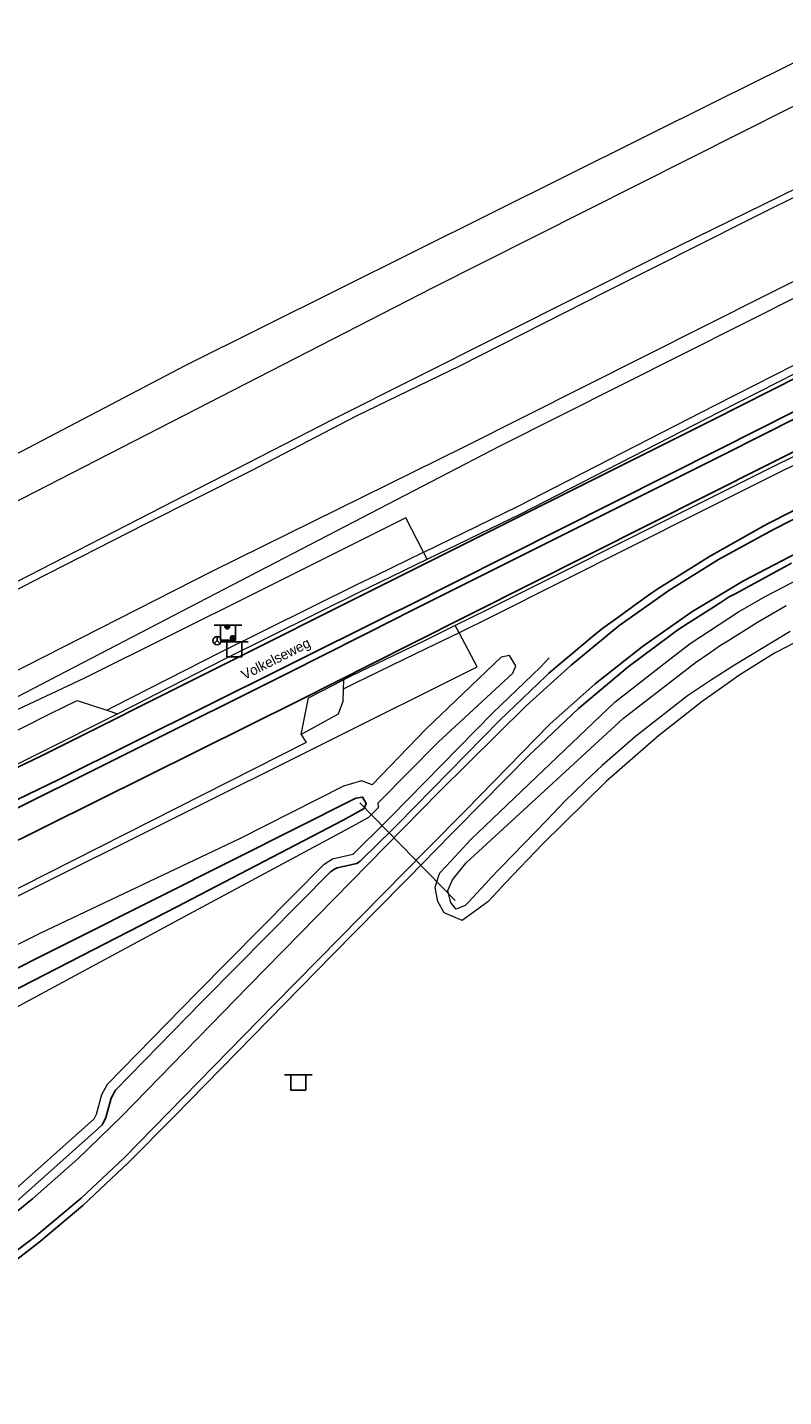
# Model space of a CAD drawing. Header units: metres. Extents: x 169249 to 194689, y 406250 to 412203.
# Tile 168 of 256: x 179380 to 179455, y 408144 to 408281. Entities that reach past the tile are written whole.
import ezdxf
from ezdxf.enums import TextEntityAlignment as Align

# ---------------------------------------------------------------- set-up
doc = ezdxf.new("R2010")
doc.units = ezdxf.units.M
doc.layers.get('0').update_dxf_attribs({"linetype": 'CONTINUOUS'})
for name, color, linetype, lineweight in [('BGT_NLCS_N264$0$B-WE-GW-WATERGANG_INSTEEK-G', 252, 'CONTINUOUS', 18), ('BGT_NLCS_N264$0$B-WE-GW-WATERGANG_WATERLIJN-G', 252, 'CONTINUOUS', 18), ('BGT_NLCS_N264$0$B-WE-KW-KUNSTWERK_DUIKER-G', 252, 'CONTINUOUS', 18), ('BGT_NLCS_N264$0$B-WE-OG-TOPOGRAFIE_WATER-GV', 252, 'CONTINUOUS', 18), ('BGT_NLCS_N264$0$B-WE-OG-TOPOGRAFIE_WEG_BERM-GV', 252, 'CONTINUOUS', 18), ('BGT_NLCS_N264$0$B-WE-OG-TOPOGRAFIE_WEG_PARKEERPLAATS-GV', 252, 'CONTINUOUS', 18), ('BGT_NLCS_N264$0$B-WE-OG-TOPOGRAFIE_WEG_RIJWEG-GV', 252, 'CONTINUOUS', 18), ('BGT_NLCS_N264$0$B-WE-OG-TOPOGRAFIE_WEG_VERHARD-G', 252, 'CONTINUOUS', 18), ('BGT_NLCS_N264$0$B-WE-VW-BEWEGWIJZERING_DRAAGCONSTRUCTIE-S', 252, 'CONTINUOUS', 25), ('BGT_NLCS_N264$0$B-WE-VW-VERKEERSTEKEN_BORD-S', 252, 'CONTINUOUS', 25), ('X-XX-AL-REFERENTIE-G', 7, 'CONTINUOUS', 18)]:
    doc.layers.add(name, color=color, linetype=linetype, lineweight=lineweight)
for name, color, linetype in [('BGT_NLCS_N264$0$B-WE-OG-TOPOGRAFIE_WATER_SLOOT-GV', 252, 'CONTINUOUS'), ('BGT_NLCS_N264$0$B-WE-OG-TOPOGRAFIE_WEG_RIJWEG-G', 252, 'CONTINUOUS'), ('BGT_NLCS_N264$0$B-WE-VW-MARKERING-G', 252, 'CONTINUOUS'), ('BGT_NLCS_N264$0$B-WE-VW-VERKEERSTEKEN_DRAAGCONSTRUCTIE-S', 252, 'CONTINUOUS'), ('BGT_NLCS_N264$0$Label_Openbareruimte', 252, 'CONTINUOUS')]:
    doc.layers.add(name, color=color, linetype=linetype)
doc.styles.add('BGT_NLCS_N264$0$STANDARD', font='txt')

# ---------------------------------------------------------------- blocks, each defined once
blk = doc.blocks.new('BGT_NLCS_N264$0$SIE-WEG_WEGWIJZER-SO')
for q in [(-0.29, -0.29), (0, 0.41), (0.29, -0.29)]:
    blk.add_line((0, 0), q)
blk.add_circle((0, 0), 0.413)
blk = doc.blocks.new('BGT_NLCS_N264$0$SVW-VERKEERSTEKEN_BORD_ANWB-SO')
blk.add_line((-1.375, 0), (1.375, 0))
at = {"flags": 128}
blk.add_lwpolyline([(-0.75, 0), (-0.75, -1.5), (0.75, -1.5), (0.75, 0)], close=True, dxfattribs=at)
blk = doc.blocks.new('BGT_NLCS_N264$0$SIE-WEG_VERKEERSBORD_PAAL-SO')
blk.add_line((-0.3, 0), (0.3, 0))
for radius in [0.2, 0.0745]:
    blk.add_circle((0, 0), radius)
blk = doc.blocks.new('BGT_NLCS_N264')
at = {"layer": 'BGT_NLCS_N264$0$B-WE-GW-WATERGANG_INSTEEK-G'}
for points in [[(179330.77, 408189.21, 17.36), (179330.45, 408190.86, 17.21), (179328.77, 408193.86, 17.09), (179328.05, 408196.48, 17.05), (179328.29, 408197.95, 17.05), (179328.9, 408199.57, 17.03), (179330.6, 408200.83, 17.02), (179332.98, 408202.22, 17.01), (179335.89, 408203.69, 16.73), (179338.25, 408205.29, 16.73), (179340.77, 408206.76, 16.73), (179344.28, 408208.25, 16.73), (179353.55, 408212.8, 16.77), (179378.82, 408225.09, 16.51), (179410.44, 408241.35, 16.42), (179426.91, 408249.62, 16.38), (179443.37, 408257.89, 16.35), (179483.86, 408277.75, 16.31)], [(179447.34, 408213.15, 16.54), (179442.97, 408209.72, 16.48), (179437.77, 408205.19, 16.59), (179431.36, 408198.88, 16.64), (179427.68, 408195.01, 16.71), (179426.91, 408194.18, 16.71), (179425.92, 408193.12, 16.7), (179423.35, 408191.26, 16.81), (179421.54, 408192.04, 16.75), (179420.92, 408193.15, 16.71), (179420.66, 408194.57, 16.7), (179420.95, 408195.54, 16.76), (179421.1, 408196.02, 16.79), (179421.73, 408196.7, 16.81), (179423.03, 408198.1, 16.83), (179424.21, 408199.36, 16.85), (179438.62, 408213.11, 16.81), (179443.49, 408216.9, 16.79), (179446.13, 408218.94, 16.75), (179450.94, 408222.09, 16.79), (179453.62, 408223.64, 16.81), (179458.06, 408225.92, 16.81)], [(179464.68, 408223.23, 16.57), (179454.74, 408218.06, 16.59), (179454.54, 408217.96, 16.59), (179451, 408215.75, 16.64), (179450.14, 408215.14, 16.61), (179447.34, 408213.15, 16.54)]]:
    blk.add_polyline3d(points, dxfattribs=at)
at = {"layer": 'BGT_NLCS_N264$0$B-WE-GW-WATERGANG_WATERLIJN-G'}
for points in [[(179371.21, 408220.31, 15.89), (179380.36, 408225.1, 15.89), (179391.69, 408230.91, 15.89), (179402.3, 408236.22, 15.89), (179412.8, 408241.69, 15.89), (179423.11, 408246.69, 15.89), (179437.74, 408254.12, 15.89), (179451.88, 408261.24, 15.89), (179465.01, 408267.78, 15.89)], [(179475.06, 408264.41, 15.98), (179453.64, 408253.73, 15.98), (179423.51, 408238.56, 15.98), (179398.32, 408226.15, 15.98), (179372.2, 408212.86, 15.98), (179362.91, 408207.93, 15.98), (179354.79, 408204.01, 15.98), (179344.66, 408199.48, 15.98), (179340.2, 408197.03, 15.98), (179339.37, 408196.09, 15.98), (179339.05, 408195.54, 15.98), (179338.97, 408195.16, 15.98), (179338.97, 408194.92, 15.98), (179339.18, 408194.09, 15.98), (179339.2, 408191.89, 14.73)], [(179456.12, 408220.14, 15.7), (179451.81, 408217.54, 15.68), (179450.55, 408216.78, 15.68), (179448.25, 408215.31, 15.66), (179445.87, 408213.72, 15.66), (179440.65, 408209.63, 15.66), (179437.32, 408206.75, 15.66), (179435.67, 408205.17, 15.67), (179433.6, 408203.2, 15.68), (179431.79, 408201.29, 15.77), (179426.09, 408195.38, 15.77), (179426.03, 408195.32, 15.76), (179424, 408193.14, 15.58), (179423.65, 408192.77, 15.55), (179422.75, 408192.39, 15.79), (179422.51, 408192.67, 15.78), (179422.23, 408193.02, 15.77), (179422.21, 408193.04, 15.77), (179421.9, 408194.25, 15.71), (179422.38, 408195.32, 15.8), (179423.74, 408197.03, 16), (179430.33, 408203.09, 15.92), (179439.45, 408211.47, 15.82), (179446.66, 408217.04, 15.82), (179448.01, 408217.97, 15.81), (179449.17, 408218.78, 15.8), (179449.88, 408219.22, 15.8), (179452.87, 408221.07, 15.77), (179455.73, 408222.74, 15.75)]]:
    blk.add_polyline3d(points, dxfattribs=at)
at = {"layer": 'BGT_NLCS_N264$0$B-WE-KW-KUNSTWERK_DUIKER-G'}
blk.add_line((179413.12, 408203.02, 15.79), (179422.66, 408193.26, 15.7), dxfattribs=at)
at = {"layer": 'BGT_NLCS_N264$0$B-WE-OG-TOPOGRAFIE_WATER-GV'}
blk.add_polyline3d([(179414.36, 408204.82, 17.11), (179413.29, 408205.23, 17.13), (179411.48, 408204.67, 17.11), (179401.09, 408199.43, 17.01), (179381.16, 408189.95, 16.99), (179362.71, 408180.71, 17.37), (179361.09, 408179.71, 17.27), (179356.17, 408177.03, 17.3), (179354.69, 408176.09, 17.21), (179354.34, 408175.05, 17.2), (179354.92, 408173.72, 17.12), (179355.83, 408172.45, 17.13), (179358.11, 408172.99, 17.14), (179363.92, 408175.32, 16.83), (179378.39, 408182.37, 16.97), (179395.18, 408191.41, 16.99), (179412.1, 408200.52, 17.05), (179414.03, 408201.57, 17.05), (179414.99, 408202.54, 17.05), (179414.96, 408203.02, 17.05)], dxfattribs=at)
at = {"layer": 'BGT_NLCS_N264$0$B-WE-OG-TOPOGRAFIE_WATER_SLOOT-GV'}
blk.add_polyline3d([(179411.45, 408201.28, 15.86), (179413.56, 408202.46, 15.9), (179413.75, 408202.96, 15.92), (179413.39, 408203.6, 15.96), (179412.71, 408203.48, 16), (179400.66, 408197.41, 15.76), (179375.81, 408184.97, 15.74), (179362.58, 408178.4, 15.74), (179362.51, 408178.36, 15.76), (179356.87, 408175.21, 15.71), (179356.84, 408174.4, 15.77), (179357.29, 408173.74, 15.83), (179363.64, 408176.59, 15.74), (179394.83, 408192.61, 15.82), (179411.45, 408201.28, 15.86)], dxfattribs=at)
at = {"layer": 'BGT_NLCS_N264$0$B-WE-OG-TOPOGRAFIE_WEG_BERM-GV'}
for p, q in [((179419.85, 408227.36, 17.37), (179419.48, 408228.07, 17.32)), ((179423.03, 408220.02, 17.34), (179422.65, 408220.73, 17.39)), ((179411.49, 408215.3, 17.36), (179411.46, 408214.39, 17.36)), ((179387.83, 408212.27, 17.47), (179388.91, 408211.92, 17.48))]:
    blk.add_line(p, q, dxfattribs=at)
for points in [[(179419.48, 408228.07, 17.32), (179419.5, 408228.08, 17.32), (179428.86, 408232.63, 17.4), (179448.62, 408242.77, 17.38), (179462.39, 408249.75, 17.29), (179477.7, 408257.38, 17.29), (179498.23, 408267.78, 17.29), (179517.25, 408277.4, 17.32), (179540.21, 408289.03, 17.3), (179551.9, 408294.88, 17.23), (179556.19, 408297.03, 17.21), (179574.17, 408306.19, 17.15), (179589.45, 408313.89, 17.17), (179607.39, 408322.85, 17.15), (179626.08, 408332.39, 17.15), (179641.02, 408339.87, 17.15), (179643.93, 408341.33, 17.15), (179659.72, 408349.3, 17.15), (179676.71, 408357.92, 17.17)], [(179419.85, 408227.36, 17.37), (179429.21, 408231.91, 17.45), (179448.98, 408242.06, 17.43), (179462.75, 408249.04, 17.34), (179478.06, 408256.67, 17.34), (179498.59, 408267.07, 17.34), (179517.61, 408276.69, 17.37), (179540.57, 408288.31, 17.35), (179552.26, 408294.16, 17.28), (179556.55, 408296.31, 17.26), (179574.53, 408305.47, 17.2), (179589.81, 408313.18, 17.22), (179607.75, 408322.14, 17.2), (179626.44, 408331.67, 17.2), (179641.38, 408339.16, 17.2), (179644.29, 408340.62, 17.2), (179660.08, 408348.59, 17.2), (179677.07, 408357.2, 17.22)], [(179675.49, 408348.23, 17.18), (179657.67, 408339.2, 17.22), (179644.71, 408332.63, 17.19), (179640.14, 408330.31, 17.18), (179624.4, 408322.4, 17.2), (179603.84, 408312.05, 17.28), (179578.93, 408299.52, 17.26), (179557.95, 408288.86, 17.22), (179555.43, 408287.59, 17.23), (179537.37, 408278.45, 17.3), (179516.49, 408267.93, 17.35), (179492.66, 408255.85, 17.35), (179465.89, 408242.36, 17.3), (179464.07, 408241.44, 17.3), (179446.8, 408232.81, 17.41), (179425.91, 408222.33, 17.43), (179422.65, 408220.73, 17.39)], [(179675.85, 408347.51, 17.13), (179658.04, 408338.49, 17.17), (179645.07, 408331.92, 17.14), (179640.5, 408329.6, 17.13), (179624.76, 408321.68, 17.15), (179604.2, 408311.34, 17.23), (179579.3, 408298.81, 17.21), (179558.31, 408288.15, 17.17), (179555.79, 408286.87, 17.18), (179537.73, 408277.74, 17.25), (179516.85, 408267.22, 17.3), (179493.02, 408255.14, 17.3), (179466.25, 408241.65, 17.25), (179464.43, 408240.73, 17.25), (179447.15, 408232.09, 17.36), (179426.27, 408221.61, 17.38), (179423.03, 408220.02, 17.34)], [(179902.35, 408479.03, 16.41), (179888.36, 408472.38, 16.49), (179858.11, 408457.34, 16.48), (179819.96, 408437.63, 16.61), (179777.85, 408416.78, 16.55), (179736.44, 408395.09, 16.61), (179719.36, 408386.63, 16.58), (179682.07, 408367.36, 16.75), (179647.33, 408349.54, 16.77), (179613.75, 408332.48, 16.88), (179578.21, 408314.78, 16.86), (179507.33, 408279.26, 16.8), (179457.39, 408253.88, 16.89), (179427.1, 408238.67, 16.8), (179396.95, 408222.99, 17.14), (179372.22, 408210.15, 17.25), (179367.08, 408207.48, 17.27), (179345.01, 408197.47, 17.34), (179342.4, 408195.75, 17.34), (179342.34, 408195.15, 17.37)], [(179419.48, 408228.07, 17.32), (179417.71, 408231.51, 17.5), (179402.8, 408224.03, 17.5), (179385.61, 408215.46, 17.53), (179342.34, 408195.15, 17.37)], [(179387.83, 408212.27, 17.47), (179388.55, 408212.64, 17.43), (179399.21, 408218.08, 17.34), (179412.83, 408224.84, 17.27), (179414.77, 408225.78, 17.28), (179419.48, 408228.07, 17.32)], [(179388.91, 408211.92, 17.48), (179399.58, 408217.36, 17.39), (179413.19, 408224.12, 17.32), (179415.11, 408225.06, 17.33), (179419.85, 408227.36, 17.37)], [(179422.65, 408220.73, 17.39), (179419.3, 408219.08, 17.34), (179418.33, 408218.62, 17.34), (179412.29, 408215.71, 17.36), (179411.49, 408215.3, 17.36)], [(179346.33, 408177.71, 17.45), (179379.37, 408193.92, 17.55), (179424.84, 408216.62, 17.52), (179423.03, 408220.02, 17.34)], [(179423.03, 408220.02, 17.34), (179419.64, 408218.36, 17.29), (179418.67, 408217.9, 17.3), (179412.64, 408214.99, 17.31), (179411.86, 408214.59, 17.31), (179411.46, 408214.39, 17.36)], [(179354.44, 408149.66, 17.6), (179359.3, 408152.19, 17.59), (179364.39, 408154.87, 17.47), (179372.63, 408159.64, 17.26), (179377.55, 408163.38, 17.18), (179386.57, 408171.45, 17.14), (179386.8, 408171.92, 17.14), (179387.34, 408173.87, 17.16), (179387.91, 408174.91, 17.16), (179396.79, 408184.01, 17.16), (179409.55, 408196.9, 17.14), (179410.39, 408197.43, 17.13), (179412.42, 408197.89, 17.13), (179412.52, 408197.96, 17.13), (179415.63, 408201.02, 17.14), (179416.19, 408201.58, 17.14), (179426.41, 408212, 17.15), (179431.16, 408216.56, 17.16), (179432.04, 408217.52, 17.18)], [(179414.96, 408203.02, 17.05), (179420.95, 408209.07, 17.32), (179428.41, 408215.98, 17.32), (179428.7, 408216.7, 17.32), (179428.07, 408217.73, 17.32), (179427.25, 408217.59, 17.33), (179419.73, 408210.39, 17.33), (179414.36, 408204.82, 17.11)], [(179293.73, 408169.25, 17.92), (179307.33, 408175.39, 17.82), (179328.63, 408184.73, 17.69), (179347.66, 408193.4, 17.6), (179348.54, 408196.11, 17.55), (179361.75, 408202.09, 17.48), (179368.06, 408204.97, 17.45), (179372.09, 408206.91, 17.46), (179373.55, 408207.6, 17.46), (179374.14, 408207.89, 17.46), (179382.16, 408211.9, 17.42), (179384.87, 408213.24, 17.42), (179387.83, 408212.27, 17.47)], [(179411.46, 408214.39, 17.36), (179411.42, 408213.15, 17.37), (179410.94, 408211.87, 17.34), (179407.26, 408209.85, 17.34)], [(179407.26, 408209.85, 17.34), (179407.75, 408209.04, 17.3), (179371.62, 408190.76, 17.43), (179371.1, 408191.57, 17.45), (179370.82, 408191.16, 17.44), (179362.6, 408187.64, 17.54), (179362.37, 408187.97, 17.56), (179360.59, 408187.12, 17.55), (179360.16, 408187.36, 17.57), (179357.71, 408186.18, 17.57), (179357.44, 408186.44, 17.6), (179356.12, 408185.83, 17.61), (179355.85, 408186.13, 17.61), (179354.08, 408185.25, 17.61), (179353.89, 408185.45, 17.62)]]:
    blk.add_polyline3d(points, dxfattribs=at)
at = {"layer": 'BGT_NLCS_N264$0$B-WE-OG-TOPOGRAFIE_WEG_PARKEERPLAATS-GV'}
blk.add_polyline3d([(179373.47, 408204.19, 17.51), (179374.56, 408204.7, 17.51), (179381.29, 408208.07, 17.51), (179388.91, 408211.92, 17.48)], dxfattribs=at)
at = {"layer": 'BGT_NLCS_N264$0$B-WE-OG-TOPOGRAFIE_WEG_RIJWEG-G'}
for points in [[(179378.19, 408162.61, 17.18), (179386.92, 408170.41, 17.14), (179387.38, 408170.83, 17.14), (179387.44, 408170.96, 17.14), (179387.7, 408171.47, 17.14), (179387.74, 408171.56, 17.14), (179388.28, 408173.5, 17.16), (179388.72, 408174.31, 17.16), (179397.29, 408183.09, 17.16), (179397.5, 408183.31, 17.16), (179397.6, 408183.41, 17.16), (179410.19, 408196.11, 17.14), (179410.6, 408196.38, 17.13), (179410.78, 408196.5, 17.13), (179410.86, 408196.52, 17.13), (179412.82, 408196.95, 17.13), (179412.9, 408197, 17.13), (179413.15, 408197.18, 17.13), (179413.29, 408197.31, 17.13), (179416.35, 408200.32, 17.14), (179416.9, 408200.88, 17.14), (179427.11, 408211.29, 17.15), (179431.69, 408215.69, 17.16), (179431.83, 408215.81, 17.16), (179432.01, 408215.97, 17.16), (179436.55, 408219.76, 17.17), (179437.4, 408220.46, 17.17), (179438.89, 408221.55, 17.17), (179440.77, 408222.92, 17.17), (179442.18, 408223.95, 17.17), (179442.99, 408224.46, 17.17), (179448.05, 408227.65, 17.16), (179453.5, 408230.71, 17.15), (179453.98, 408230.97, 17.15), (179460.6, 408234.32, 17.13)], [(179376.17, 408155.36, 17.27), (179381.05, 408159.07, 17.12), (179385.44, 408162.79, 17.06), (179389.99, 408167.07, 17.05), (179394.54, 408171.64, 17.05), (179410.38, 408187.83, 17.03), (179419.8, 408197.4, 17.05), (179420.32, 408197.92, 17.05), (179430.15, 408207.88, 17.06), (179430.5, 408208.21, 17.06), (179434.97, 408212.46, 17.06), (179439.92, 408216.6, 17.05), (179444.1, 408219.71, 17.07), (179444.89, 408220.29, 17.07), (179445.94, 408220.97, 17.07), (179449.03, 408222.95, 17.05), (179450.03, 408223.59, 17.05), (179450.7, 408223.95, 17.04), (179456.24, 408226.96, 17.03)]]:
    blk.add_polyline3d(points, dxfattribs=at)
at = {"layer": 'BGT_NLCS_N264$0$B-WE-OG-TOPOGRAFIE_WEG_RIJWEG-GV'}
for p, q in [((179408, 408213.52, 17.37), (179411.49, 408215.3, 17.36)), ((179407.26, 408209.85, 17.34), (179408, 408213.52, 17.37))]:
    blk.add_line(p, q, dxfattribs=at)
at = {"layer": 'BGT_NLCS_N264$0$B-WE-OG-TOPOGRAFIE_WEG_VERHARD-G'}
for points in [[(179684.99, 408385.14, 16.74), (179670.74, 408377.64, 16.73), (179653.72, 408368.77, 16.96), (179649.51, 408366.85, 16.97), (179647.77, 408366.27, 16.99), (179646.22, 408365.94, 17.03), (179645.33, 408366.03, 17.04), (179645.14, 408366.05, 17.05), (179643.75, 408366.32, 17.07), (179642.69, 408365.73, 16.81), (179640.17, 408364.03, 16.73), (179620.17, 408354.49, 16.21), (179578.57, 408333.75, 16.33), (179456.21, 408272.49, 16.69), (179420.36, 408254.44, 16.97), (179389.27, 408238.49, 16.85), (179378.17, 408232.8, 16.81), (179372.59, 408230.31, 17.06)], [(179370.43, 408233.49, 17.01), (179395.73, 408246.75, 16.93), (179448.94, 408273.24, 16.73), (179482.22, 408289.76, 16.59), (179486.26, 408291.76, 16.57), (179521.32, 408309.41, 16.57), (179576.1, 408336.98, 16.57), (179622.56, 408359.85, 16.45), (179622.59, 408359.87, 16.45), (179623.13, 408360.16, 16.46), (179628.92, 408363.26, 16.62), (179632.88, 408365.38, 16.73), (179633.38, 408366.75, 16.73), (179633.63, 408370.25, 16.73), (179633.78, 408372.47, 16.73), (179634.04, 408374.27, 16.79), (179634.44, 408377.11, 16.89), (179630.58, 408390.02, 16.92), (179620.29, 408422.86, 16.76)]]:
    blk.add_polyline3d(points, dxfattribs=at)
at = {"layer": 'BGT_NLCS_N264$0$B-WE-VW-MARKERING-G', "linetype": 'Continuous'}
for points in [[(179730.67, 408383.86, 17.24), (179649.13, 408342.61, 17.33), (179641.56, 408338.81, 17.34), (179611.49, 408323.69, 17.37), (179552.41, 408293.85, 17.43), (179462.94, 408248.65, 17.5), (179448.33, 408241.27, 17.52), (179415.28, 408224.73, 17.53), (179381.23, 408207.69, 17.55), (179373.56, 408204.02, 17.57), (179365.03, 408199.94, 17.59), (179348.63, 408192.46, 17.67), (179286.28, 408164.81, 18.02)], [(179690.17, 408356.14, 17.25), (179644.52, 408333.01, 17.3), (179614.65, 408317.88, 17.34), (179571.5, 408296.2, 17.43), (179555.24, 408287.97, 17.4), (179507.99, 408264.15, 17.47), (179479.93, 408249.9, 17.46), (179465.71, 408242.75, 17.46), (179418.21, 408218.86, 17.48), (179407.06, 408213.25, 17.48), (179376.57, 408198.11, 17.56), (179305.41, 408163.24, 17.88)], [(179709.63, 408359.25, 17.05), (179663.95, 408336.2, 17.1), (179628.78, 408318.44, 17.17), (179588.64, 408298.08, 17.16), (179548.26, 408277.73, 17.16), (179510.62, 408258.66, 17.16), (179467.86, 408237.17, 17.16), (179454.37, 408230.29, 17.15), (179448.96, 408227.34, 17.15), (179443.99, 408224.25, 17.17), (179439.01, 408220.7, 17.16), (179434.24, 408216.79, 17.15), (179429.74, 408212.72, 17.14), (179421.07, 408204.15, 17.13), (179417.42, 408200.43, 17.13), (179402, 408184.68, 17.14), (179389.31, 408171.68, 17.14), (179384.93, 408167.45, 17.15), (179380.42, 408163.43, 17.16), (179375.71, 408159.65, 17.2), (179370.74, 408156.34, 17.31), (179365.5, 408153.3, 17.47), (179354.86, 408147.81, 17.71), (179353.54, 408147.13, 17.74)], [(179712.06, 408357.04, 16.95), (179663.81, 408332.64, 17.01), (179631.67, 408316.35, 17.09), (179586.05, 408293.34, 17.07), (179551.21, 408275.71, 17.07), (179511.05, 408255.45, 17.07), (179470.39, 408234.91, 17.07), (179456.88, 408228.04, 17.06), (179451.46, 408225.19, 17.07), (179446.3, 408222.1, 17.08), (179441.37, 408218.64, 17.08), (179436.65, 408214.9, 17.08), (179432.12, 408210.87, 17.08), (179423.7, 408202.3, 17.07), (179419.82, 408198.35, 17.07), (179404.57, 408182.85, 17.08), (179389.5, 408167.48, 17.08), (179385.26, 408163.51, 17.09), (179380.61, 408159.61, 17.15), (179375.73, 408155.95, 17.29), (179370.56, 408152.74, 17.43), (179365.26, 408149.72, 17.58), (179355.49, 408144.69, 17.78), (179353.54, 408143.68, 17.82)]]:
    blk.add_polyline3d(points, dxfattribs=at)
at = {"layer": 'BGT_NLCS_N264$0$B-WE-VW-MARKERING-G'}
for points in [[(179685.29, 408357.68, 17.4), (179651.09, 408340.35, 17.36), (179642.88, 408336.22, 17.37), (179612.96, 408321.14, 17.41), (179570.3, 408299.58, 17.43), (179553.7, 408291.19, 17.44), (179540.3, 408284.42, 17.45), (179506.29, 408267.29, 17.5), (179477.65, 408252.79, 17.49), (179464.19, 408245.99, 17.52), (179449.05, 408238.35, 17.54), (179417.4, 408222.45, 17.55), (179416.61, 408222.06, 17.55), (179405.33, 408216.43, 17.54), (179382.97, 408205.32, 17.6), (179374.88, 408201.43, 17.63), (179366.14, 408197.22, 17.67), (179320.8, 408176.7, 17.86), (179301.9, 408168.23, 17.96)], [(179686.38, 408357.44, 17.44), (179651.38, 408339.79, 17.35), (179643.17, 408335.66, 17.36), (179613.04, 408320.48, 17.41), (179570.68, 408298.99, 17.42), (179553.98, 408290.59, 17.44), (179540.94, 408284.04, 17.45), (179464.47, 408245.4, 17.53), (179449.41, 408237.79, 17.55), (179417.65, 408221.91, 17.56), (179416.88, 408221.52, 17.56), (179405.93, 408215.96, 17.54), (179375.25, 408200.7, 17.63), (179303.25, 408165.53, 17.98)]]:
    blk.add_polyline3d(points, dxfattribs=at)
at = {"layer": 'BGT_NLCS_N264$0$B-WE-VW-BEWEGWIJZERING_DRAAGCONSTRUCTIE-S', "color": 7}
blk.add_blockref('BGT_NLCS_N264$0$SIE-WEG_WEGWIJZER-SO', (179398.86, 408219.23, 17.39), dxfattribs=at)
at = {"layer": 'BGT_NLCS_N264$0$B-WE-VW-VERKEERSTEKEN_BORD-S', "color": 7}
for p in [(179399.95, 408220.78, 17.36), (179400.58, 408219.12, 17.41), (179406.97, 408175.82, 16.99)]:
    blk.add_blockref('BGT_NLCS_N264$0$SVW-VERKEERSTEKEN_BORD_ANWB-SO', p, dxfattribs=at)
at = {"layer": 'BGT_NLCS_N264$0$B-WE-VW-VERKEERSTEKEN_DRAAGCONSTRUCTIE-S', "color": 7}
for p in [(179399.88, 408220.6, 17.29), (179400.42, 408219.52, 17.41)]:
    blk.add_blockref('BGT_NLCS_N264$0$SIE-WEG_VERKEERSBORD_PAAL-SO', p, dxfattribs=at)
at = {"layer": 'BGT_NLCS_N264$0$Label_Openbareruimte', "color": 252, "lineweight": 18, "style": 'BGT_NLCS_N264$0$STANDARD'}
blk.add_text('Volkelseweg', height=1, rotation=26.7956, dxfattribs=at).set_placement((179404.77, 408217.31), align=Align.MIDDLE)

msp = doc.modelspace()

# ---------------------------------------------------------------- block references
at = {"layer": 'X-XX-AL-REFERENTIE-G'}
msp.add_blockref('BGT_NLCS_N264', (0, 0), dxfattribs=at)

doc.saveas('drawing.dxf')
